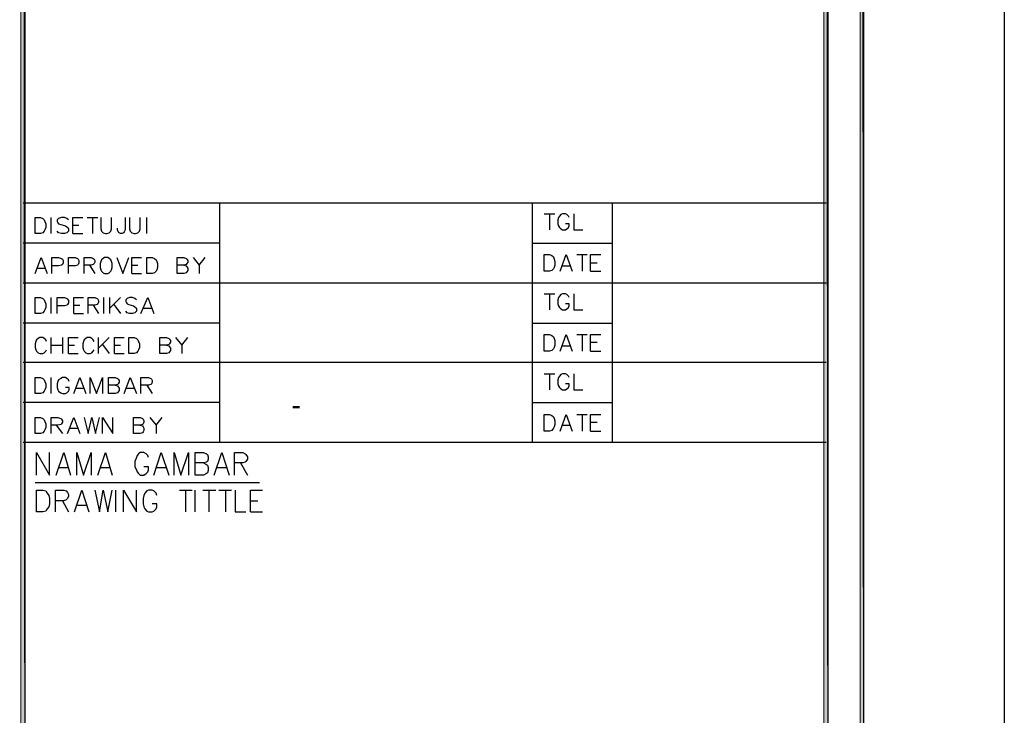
# Model space of a CAD drawing. Header units: millimetres. Extents: x 0 to 420, y 0 to 297.
# Tile 34 of 49: x 365 to 420, y 39 to 78. Entities that reach past the tile are written whole.
import ezdxf

# ---------------------------------------------------------------- set-up
doc = ezdxf.new("R2010")
doc.units = ezdxf.units.MM
for name, color, linetype in [('FILL_000000', 7, 'Continuous'), ('LINE_000000', 7, 'Continuous'), ('TEXT', 7, 'Continuous')]:
    doc.layers.add(name, color=color, linetype=linetype)

msp = doc.modelspace()

# ---------------------------------------------------------------- hatches: boundary and pattern name
at = {"layer": 'FILL_000000'}
h = msp.add_hatch(color=7, dxfattribs=at)
h.dxf.hatch_style = 1
h.paths.add_polyline_path([(412.284, 7.874), (412.073, 288.84), (412.284, 289.052), (412.284, 7.874)])
h = msp.add_hatch(color=7, dxfattribs=at)
h.dxf.hatch_style = 1
h.paths.add_polyline_path([(412.073, 8.086), (412.284, 7.874), (412.073, 288.84), (412.073, 8.086)])
h = msp.add_hatch(color=7, dxfattribs=at)
h.dxf.hatch_style = 1
h.paths.add_polyline_path([(365.294, 286.935), (365.04, 286.935), (365.294, 9.991), (365.294, 286.935)])
h = msp.add_hatch(color=7, dxfattribs=at)
h.dxf.hatch_style = 1
h.paths.add_polyline_path([(365.04, 286.935), (365.294, 9.991), (365.04, 9.991), (365.04, 286.935)])
h = msp.add_hatch(color=7, dxfattribs=at)
h.dxf.hatch_style = 1
h.paths.add_polyline_path([(410.295, 9.864), (410.041, 286.808), (410.295, 287.062), (410.295, 9.864)])
h = msp.add_hatch(color=7, dxfattribs=at)
h.dxf.hatch_style = 1
h.paths.add_polyline_path([(410.041, 10.118), (410.295, 9.864), (410.041, 286.808), (410.041, 10.118)])

# ---------------------------------------------------------------- linework, layer by layer
at = {"layer": 'LINE_000000', "lineweight": 25}
for p, q in [((410.168, 67.733), (365.167, 67.733)), ((376.174, 67.733), (376.174, 54.314)), ((393.7, 67.733), (393.7, 54.314)), ((398.187, 67.733), (398.187, 54.314)), ((366.734, 66.04), (366.734, 66.929)), ((368.766, 66.929), (369.358, 66.929)), ((369.062, 66.929), (369.062, 66.04)), ((372.11, 66.04), (372.11, 66.929)), ((394.377, 67.141), (394.97, 67.141)), ((394.674, 67.141), (394.674, 66.252)), ((367.961, 66.506), (368.3, 66.506)), ((367.961, 66.04), (368.512, 66.04)), ((376.174, 65.49), (365.167, 65.49)), ((393.7, 65.49), (398.187, 65.49)), ((396.198, 64.855), (396.79, 64.855)), ((396.494, 64.855), (396.494, 63.923)), ((365.972, 64.093), (366.395, 64.093)), ((368.893, 64.262), (369.189, 63.796)), ((371.263, 64.262), (371.602, 64.262)), ((375.031, 64.262), (375.031, 63.796)), ((395.393, 64.22), (395.817, 64.22)), ((396.96, 64.389), (397.341, 64.389)), ((371.263, 63.796), (371.814, 63.796)), ((396.96, 63.923), (397.552, 63.923)), ((410.168, 63.246), (365.167, 63.246)), ((366.734, 61.553), (366.734, 62.442)), ((369.697, 61.553), (369.697, 62.442)), ((370.036, 61.553), (370.036, 62.442)), ((370.628, 62.442), (370.036, 61.849)), ((394.377, 62.653), (394.97, 62.653)), ((394.674, 62.653), (394.674, 61.764)), ((368.004, 62.018), (368.342, 62.018)), ((369.104, 62.018), (369.401, 61.553)), ((370.247, 62.061), (370.628, 61.553)), ((371.898, 61.849), (372.364, 61.849)), ((368.004, 61.553), (368.554, 61.553)), ((376.174, 61.002), (365.167, 61.002)), ((393.7, 61.002), (398.187, 61.002)), ((366.734, 59.309), (366.734, 60.198)), ((367.369, 60.198), (367.369, 59.309)), ((369.401, 59.309), (369.401, 60.198)), ((369.993, 60.198), (369.401, 59.605)), ((396.198, 60.367), (396.79, 60.367)), ((396.494, 60.367), (396.494, 59.436)), ((366.734, 59.775), (367.369, 59.775)), ((367.707, 59.775), (368.046, 59.775)), ((369.612, 59.817), (369.993, 59.309)), ((370.29, 59.775), (370.628, 59.775)), ((374.057, 59.775), (374.057, 59.309)), ((395.393, 59.732), (395.817, 59.732)), ((396.96, 59.944), (397.341, 59.944)), ((367.707, 59.309), (368.258, 59.309)), ((370.29, 59.309), (370.84, 59.309)), ((396.96, 59.436), (397.552, 59.436)), ((410.168, 58.801), (365.167, 58.801)), ((366.734, 57.065), (366.734, 57.954)), ((394.377, 58.166), (394.97, 58.166)), ((394.674, 58.166), (394.674, 57.277)), ((372.11, 57.531), (372.406, 57.065)), ((368.131, 57.362), (368.554, 57.362)), ((370.967, 57.362), (371.39, 57.362)), ((376.174, 56.557), (365.167, 56.557)), ((393.7, 56.557), (398.187, 56.557)), ((396.198, 55.88), (396.79, 55.88)), ((396.494, 55.88), (396.494, 54.949)), ((367.03, 55.287), (367.369, 54.822)), ((372.618, 55.287), (372.618, 54.822)), ((395.393, 55.287), (395.817, 55.287)), ((396.96, 55.457), (397.341, 55.457)), ((367.792, 55.118), (368.215, 55.118)), ((396.96, 54.949), (397.552, 54.949)), ((410.168, 54.314), (365.167, 54.314)), ((377.359, 53.171), (377.74, 52.493)), ((367.199, 52.917), (367.707, 52.917)), ((369.528, 52.917), (370.036, 52.917)), ((372.66, 52.917), (373.168, 52.917)), ((376.047, 52.917), (376.555, 52.917)), ((365.845, 52.07), (378.418, 52.07)), ((370.374, 50.419), (370.374, 51.647)), ((373.93, 51.647), (374.65, 51.647)), ((374.269, 51.647), (374.269, 50.419)), ((374.819, 50.419), (374.819, 51.647)), ((375.243, 51.647), (375.962, 51.647)), ((375.581, 51.647), (375.581, 50.419)), ((376.132, 51.647), (376.851, 51.647)), ((376.513, 51.647), (376.513, 50.419)), ((367.369, 51.054), (367.707, 50.419)), ((368.215, 50.8), (368.723, 50.8)), ((377.91, 51.054), (378.333, 51.054)), ((377.91, 50.419), (378.587, 50.419))]:
    msp.add_line(p, q, dxfattribs=at)
for points in [[(0.212, 0), (0.212, 296.926), (420.158, 296.926), (420.158, 0), (0.212, 0)], [(365.845, 66.04), (365.845, 66.929), (366.141, 66.929), (366.268, 66.887), (366.353, 66.802), (366.395, 66.717), (366.437, 66.59), (366.437, 66.379), (366.395, 66.252), (366.353, 66.167), (366.268, 66.082), (366.141, 66.04), (365.845, 66.04)], [(369.739, 64.685), (369.655, 64.643), (369.57, 64.558), (369.528, 64.474), (369.485, 64.347), (369.485, 64.135), (369.528, 64.008), (369.57, 63.923), (369.655, 63.839), (369.739, 63.796), (369.909, 63.796), (369.993, 63.839), (370.078, 63.923), (370.12, 64.008), (370.163, 64.135), (370.163, 64.347), (370.12, 64.474), (370.078, 64.558), (369.993, 64.643), (369.909, 64.685), (369.739, 64.685)], [(372.11, 63.796), (372.11, 64.685), (372.406, 64.685), (372.533, 64.643), (372.618, 64.558), (372.66, 64.474), (372.703, 64.347), (372.703, 64.135), (372.66, 64.008), (372.618, 63.923), (372.533, 63.839), (372.406, 63.796), (372.11, 63.796)], [(394.377, 63.923), (394.377, 64.855), (394.674, 64.855), (394.801, 64.812), (394.885, 64.728), (394.928, 64.601), (394.97, 64.474), (394.97, 64.262), (394.928, 64.135), (394.885, 64.05), (394.801, 63.966), (394.674, 63.923), (394.377, 63.923)], [(365.845, 61.553), (365.845, 62.442), (366.141, 62.442), (366.268, 62.399), (366.353, 62.315), (366.395, 62.23), (366.437, 62.103), (366.437, 61.891), (366.395, 61.764), (366.353, 61.68), (366.268, 61.595), (366.141, 61.553), (365.845, 61.553)], [(371.094, 59.309), (371.094, 60.198), (371.39, 60.198), (371.517, 60.156), (371.602, 60.071), (371.644, 59.986), (371.687, 59.859), (371.687, 59.648), (371.644, 59.521), (371.602, 59.436), (371.517, 59.351), (371.39, 59.309), (371.094, 59.309)], [(394.377, 59.436), (394.377, 60.367), (394.674, 60.367), (394.801, 60.325), (394.885, 60.24), (394.928, 60.156), (394.97, 60.029), (394.97, 59.775), (394.928, 59.648), (394.885, 59.563), (394.801, 59.478), (394.674, 59.436), (394.377, 59.436)], [(365.845, 57.065), (365.845, 57.954), (366.141, 57.954), (366.268, 57.912), (366.353, 57.827), (366.395, 57.743), (366.437, 57.616), (366.437, 57.404), (366.395, 57.277), (366.353, 57.192), (366.268, 57.108), (366.141, 57.065), (365.845, 57.065)], [(394.377, 54.949), (394.377, 55.88), (394.674, 55.88), (394.801, 55.838), (394.885, 55.753), (394.928, 55.668), (394.97, 55.541), (394.97, 55.33), (394.928, 55.203), (394.885, 55.118), (394.801, 54.991), (394.674, 54.949), (394.377, 54.949)], [(365.845, 54.822), (365.845, 55.711), (366.141, 55.711), (366.268, 55.668), (366.353, 55.584), (366.395, 55.499), (366.437, 55.372), (366.437, 55.16), (366.395, 55.033), (366.353, 54.949), (366.268, 54.864), (366.141, 54.822), (365.845, 54.822)], [(365.929, 50.419), (365.929, 51.647), (366.268, 51.647), (366.437, 51.604), (366.522, 51.477), (366.607, 51.35), (366.649, 51.181), (366.649, 50.885), (366.607, 50.715), (366.522, 50.588), (366.437, 50.461), (366.268, 50.419), (365.929, 50.419)]]:
    msp.add_lwpolyline(points, close=True, dxfattribs=at)
at = {"layer": 'LINE_000000', "lineweight": 0}
for points in [[(412.284, 7.874), (412.073, 288.84), (412.284, 289.052), (412.284, 7.874)], [(412.073, 8.086), (412.284, 7.874), (412.073, 288.84), (412.073, 8.086)], [(365.294, 286.935), (365.04, 286.935), (365.294, 9.991), (365.294, 286.935)], [(365.04, 286.935), (365.294, 9.991), (365.04, 9.991), (365.04, 286.935)], [(410.295, 9.864), (410.041, 286.808), (410.295, 287.062), (410.295, 9.864)], [(410.041, 10.118), (410.295, 9.864), (410.041, 286.808), (410.041, 10.118)]]:
    msp.add_lwpolyline(points, close=True, dxfattribs=at)
at = {"layer": 'LINE_000000', "lineweight": 25}
for points in [[(367.707, 66.802), (367.623, 66.887), (367.496, 66.929), (367.326, 66.929), (367.157, 66.887), (367.072, 66.802), (367.072, 66.717), (367.115, 66.633), (367.157, 66.59), (367.284, 66.548), (367.538, 66.463), (367.623, 66.421), (367.665, 66.379), (367.707, 66.294), (367.707, 66.167), (367.623, 66.082), (367.496, 66.04), (367.326, 66.04), (367.157, 66.082), (367.072, 66.167)], [(367.961, 66.04), (367.961, 66.929), (368.512, 66.929)], [(369.528, 66.929), (369.528, 66.294), (369.57, 66.167), (369.655, 66.082), (369.782, 66.04), (369.866, 66.04), (369.993, 66.082), (370.078, 66.167), (370.12, 66.294), (370.12, 66.929)], [(370.882, 66.929), (370.882, 66.252), (370.84, 66.125), (370.798, 66.082), (370.713, 66.04), (370.628, 66.04), (370.544, 66.082), (370.501, 66.125), (370.459, 66.252), (370.459, 66.336)], [(371.136, 66.929), (371.136, 66.294), (371.179, 66.167), (371.263, 66.082), (371.39, 66.04), (371.475, 66.04), (371.602, 66.082), (371.687, 66.167), (371.729, 66.294), (371.729, 66.929)], [(395.774, 66.929), (395.732, 67.014), (395.647, 67.098), (395.563, 67.141), (395.393, 67.141), (395.309, 67.098), (395.224, 67.014), (395.182, 66.929), (395.139, 66.802), (395.139, 66.59), (395.182, 66.463), (395.224, 66.379), (395.309, 66.294), (395.393, 66.252), (395.563, 66.252), (395.647, 66.294), (395.732, 66.379), (395.774, 66.463), (395.774, 66.59), (395.563, 66.59)], [(396.028, 67.141), (396.028, 66.252), (396.536, 66.252)], [(365.845, 63.796), (366.183, 64.685), (366.522, 63.796)], [(366.776, 63.796), (366.776, 64.685), (367.157, 64.685), (367.326, 64.643), (367.369, 64.601), (367.411, 64.516), (367.411, 64.389), (367.369, 64.304), (367.326, 64.262), (367.157, 64.22), (366.776, 64.22)], [(367.707, 63.796), (367.707, 64.685), (368.088, 64.685), (368.215, 64.643), (368.258, 64.601), (368.3, 64.516), (368.3, 64.389), (368.258, 64.304), (368.215, 64.262), (368.088, 64.22), (367.707, 64.22)], [(368.596, 63.796), (368.596, 64.685), (368.977, 64.685), (369.104, 64.643), (369.147, 64.601), (369.189, 64.516), (369.189, 64.431), (369.147, 64.347), (369.104, 64.304), (368.977, 64.262), (368.596, 64.262)], [(370.417, 64.685), (370.755, 63.796), (371.094, 64.685)], [(371.263, 63.796), (371.263, 64.685), (371.814, 64.685)], [(374.184, 64.262), (374.311, 64.22), (374.354, 64.177), (374.396, 64.093), (374.396, 63.966), (374.354, 63.881), (374.311, 63.839), (374.184, 63.796), (373.803, 63.796), (373.803, 64.685), (374.184, 64.685), (374.311, 64.643), (374.354, 64.601), (374.396, 64.516), (374.396, 64.431), (374.354, 64.347), (374.311, 64.304), (374.184, 64.262), (373.803, 64.262)], [(374.692, 64.685), (375.031, 64.262), (375.37, 64.685)], [(395.266, 63.923), (395.605, 64.855), (395.944, 63.923)], [(396.96, 63.923), (396.96, 64.855), (397.552, 64.855)], [(367.072, 61.553), (367.072, 62.442), (367.496, 62.442), (367.623, 62.399), (367.665, 62.357), (367.707, 62.272), (367.707, 62.145), (367.665, 62.061), (367.623, 62.018), (367.496, 61.976), (367.072, 61.976)], [(368.004, 61.553), (368.004, 62.442), (368.554, 62.442)], [(368.808, 61.553), (368.808, 62.442), (369.189, 62.442), (369.316, 62.399), (369.358, 62.357), (369.401, 62.272), (369.401, 62.188), (369.358, 62.103), (369.316, 62.061), (369.189, 62.018), (368.808, 62.018)], [(371.517, 62.315), (371.433, 62.399), (371.306, 62.442), (371.136, 62.442), (371.009, 62.399), (370.925, 62.315), (370.925, 62.23), (370.967, 62.145), (371.009, 62.103), (371.094, 62.061), (371.348, 61.976), (371.433, 61.934), (371.475, 61.891), (371.517, 61.807), (371.517, 61.68), (371.433, 61.595), (371.306, 61.553), (371.136, 61.553), (371.009, 61.595), (370.925, 61.68)], [(371.771, 61.553), (372.152, 62.442), (372.491, 61.553)], [(395.774, 62.442), (395.732, 62.526), (395.647, 62.611), (395.563, 62.653), (395.393, 62.653), (395.309, 62.611), (395.224, 62.526), (395.182, 62.442), (395.139, 62.315), (395.139, 62.103), (395.182, 61.976), (395.224, 61.891), (395.309, 61.807), (395.393, 61.764), (395.563, 61.764), (395.647, 61.807), (395.732, 61.891), (395.774, 61.976), (395.774, 62.103), (395.563, 62.103)], [(396.028, 62.653), (396.028, 61.764), (396.536, 61.764)], [(366.48, 59.986), (366.437, 60.071), (366.353, 60.156), (366.268, 60.198), (366.099, 60.198), (366.014, 60.156), (365.929, 60.071), (365.887, 59.986), (365.845, 59.859), (365.845, 59.648), (365.887, 59.521), (365.929, 59.436), (366.014, 59.351), (366.099, 59.309), (366.268, 59.309), (366.353, 59.351), (366.437, 59.436), (366.48, 59.521)], [(367.707, 59.309), (367.707, 60.198), (368.258, 60.198)], [(369.147, 59.986), (369.104, 60.071), (369.02, 60.156), (368.935, 60.198), (368.766, 60.198), (368.681, 60.156), (368.596, 60.071), (368.554, 59.986), (368.512, 59.859), (368.512, 59.648), (368.554, 59.521), (368.596, 59.436), (368.681, 59.351), (368.766, 59.309), (368.935, 59.309), (369.02, 59.351), (369.104, 59.436), (369.147, 59.521)], [(370.29, 59.309), (370.29, 60.198), (370.84, 60.198)], [(373.211, 59.775), (373.338, 59.732), (373.38, 59.69), (373.422, 59.605), (373.422, 59.478), (373.38, 59.394), (373.338, 59.351), (373.211, 59.309), (372.83, 59.309), (372.83, 60.198), (373.211, 60.198), (373.338, 60.156), (373.38, 60.113), (373.422, 60.029), (373.422, 59.944), (373.38, 59.859), (373.338, 59.817), (373.211, 59.775), (372.83, 59.775)], [(373.719, 60.198), (374.057, 59.775), (374.396, 60.198)], [(395.266, 59.436), (395.605, 60.367), (395.944, 59.436)], [(396.96, 59.436), (396.96, 60.367), (397.552, 60.367)], [(367.75, 57.743), (367.707, 57.827), (367.623, 57.912), (367.538, 57.954), (367.369, 57.954), (367.284, 57.912), (367.157, 57.827), (367.115, 57.743), (367.072, 57.616), (367.072, 57.404), (367.115, 57.277), (367.157, 57.192), (367.284, 57.108), (367.369, 57.065), (367.538, 57.065), (367.623, 57.108), (367.707, 57.192), (367.75, 57.277), (367.75, 57.404), (367.538, 57.404)], [(368.004, 57.065), (368.342, 57.954), (368.681, 57.065)], [(368.935, 57.065), (368.935, 57.954), (369.274, 57.065), (369.612, 57.954), (369.612, 57.065)], [(370.332, 57.531), (370.459, 57.489), (370.501, 57.446), (370.544, 57.362), (370.544, 57.235), (370.501, 57.15), (370.459, 57.108), (370.332, 57.065), (369.951, 57.065), (369.951, 57.954), (370.332, 57.954), (370.459, 57.912), (370.501, 57.87), (370.544, 57.785), (370.544, 57.7), (370.501, 57.616), (370.459, 57.573), (370.332, 57.531), (369.951, 57.531)], [(370.84, 57.065), (371.179, 57.954), (371.517, 57.065)], [(371.771, 57.065), (371.771, 57.954), (372.195, 57.954), (372.322, 57.912), (372.364, 57.87), (372.406, 57.785), (372.406, 57.7), (372.364, 57.616), (372.322, 57.573), (372.195, 57.531), (371.771, 57.531)], [(395.774, 57.954), (395.732, 58.039), (395.647, 58.124), (395.563, 58.166), (395.393, 58.166), (395.309, 58.124), (395.224, 58.039), (395.182, 57.954), (395.139, 57.827), (395.139, 57.616), (395.182, 57.489), (395.224, 57.404), (395.309, 57.319), (395.393, 57.277), (395.563, 57.277), (395.647, 57.319), (395.732, 57.404), (395.774, 57.489), (395.774, 57.616), (395.563, 57.616)], [(396.028, 58.166), (396.028, 57.277), (396.536, 57.277)], [(395.266, 54.949), (395.605, 55.88), (395.944, 54.949)], [(396.96, 54.949), (396.96, 55.88), (397.552, 55.88)], [(366.734, 54.822), (366.734, 55.711), (367.115, 55.711), (367.284, 55.668), (367.326, 55.626), (367.369, 55.541), (367.369, 55.457), (367.326, 55.372), (367.284, 55.33), (367.115, 55.287), (366.734, 55.287)], [(367.665, 54.822), (368.004, 55.711), (368.342, 54.822)], [(368.596, 55.711), (368.808, 54.822), (369.02, 55.711), (369.231, 54.822), (369.443, 55.711)], [(369.612, 54.822), (369.612, 55.711), (370.205, 54.822), (370.205, 55.711)], [(371.729, 55.287), (371.856, 55.245), (371.898, 55.203), (371.941, 55.118), (371.941, 54.991), (371.898, 54.906), (371.856, 54.864), (371.729, 54.822), (371.348, 54.822), (371.348, 55.711), (371.729, 55.711), (371.856, 55.668), (371.898, 55.626), (371.941, 55.541), (371.941, 55.457), (371.898, 55.372), (371.856, 55.33), (371.729, 55.287), (371.348, 55.287)], [(372.279, 55.711), (372.618, 55.287), (372.957, 55.711)], [(365.929, 52.493), (365.929, 53.763), (366.649, 52.493), (366.649, 53.763)], [(367.03, 52.493), (367.453, 53.763), (367.834, 52.493)], [(368.173, 52.493), (368.173, 53.763), (368.554, 52.493), (368.977, 53.763), (368.977, 52.493)], [(369.358, 52.493), (369.782, 53.763), (370.163, 52.493)], [(372.195, 53.467), (372.152, 53.594), (372.068, 53.679), (371.941, 53.763), (371.729, 53.763), (371.644, 53.679), (371.56, 53.594), (371.517, 53.467), (371.433, 53.255), (371.433, 52.959), (371.517, 52.79), (371.56, 52.663), (371.644, 52.578), (371.729, 52.493), (371.941, 52.493), (372.068, 52.578), (372.152, 52.663), (372.195, 52.79), (372.195, 52.959), (371.941, 52.959)], [(372.491, 52.493), (372.914, 53.763), (373.338, 52.493)], [(373.634, 52.493), (373.634, 53.763), (374.015, 52.493), (374.438, 53.763), (374.438, 52.493)], [(375.285, 53.171), (375.454, 53.086), (375.497, 53.044), (375.539, 52.917), (375.539, 52.747), (375.497, 52.62), (375.454, 52.578), (375.285, 52.493), (374.819, 52.493), (374.819, 53.763), (375.285, 53.763), (375.454, 53.679), (375.497, 53.636), (375.539, 53.509), (375.539, 53.382), (375.497, 53.255), (375.454, 53.213), (375.285, 53.171), (374.819, 53.171)], [(375.878, 52.493), (376.301, 53.763), (376.724, 52.493)], [(377.021, 52.493), (377.021, 53.763), (377.486, 53.763), (377.613, 53.679), (377.656, 53.636), (377.74, 53.509), (377.74, 53.382), (377.656, 53.255), (377.613, 53.213), (377.486, 53.171), (377.021, 53.171)], [(366.988, 50.419), (366.988, 51.647), (367.453, 51.647), (367.58, 51.604), (367.665, 51.52), (367.707, 51.393), (367.707, 51.308), (367.665, 51.181), (367.58, 51.096), (367.453, 51.054), (366.988, 51.054)], [(368.046, 50.419), (368.469, 51.647), (368.85, 50.419)], [(369.189, 51.647), (369.443, 50.419), (369.655, 51.647), (369.909, 50.419), (370.163, 51.647)], [(370.798, 50.419), (370.798, 51.647), (371.517, 50.419), (371.517, 51.647)], [(372.66, 51.35), (372.618, 51.477), (372.491, 51.604), (372.406, 51.647), (372.195, 51.647), (372.11, 51.604), (371.983, 51.477), (371.941, 51.35), (371.898, 51.181), (371.898, 50.885), (371.941, 50.715), (371.983, 50.588), (372.11, 50.461), (372.195, 50.419), (372.406, 50.419), (372.491, 50.461), (372.618, 50.588), (372.66, 50.715), (372.66, 50.885), (372.406, 50.885)], [(377.063, 51.647), (377.063, 50.419), (377.656, 50.419)], [(377.91, 50.419), (377.91, 51.647), (378.587, 51.647)]]:
    msp.add_lwpolyline(points, dxfattribs=at)

# ---------------------------------------------------------------- texts
at = {"layer": 'TEXT'}
msp.add_text('-', height=1.207, dxfattribs=at).set_placement((380.196, 55.838))

doc.saveas('drawing.dxf')
